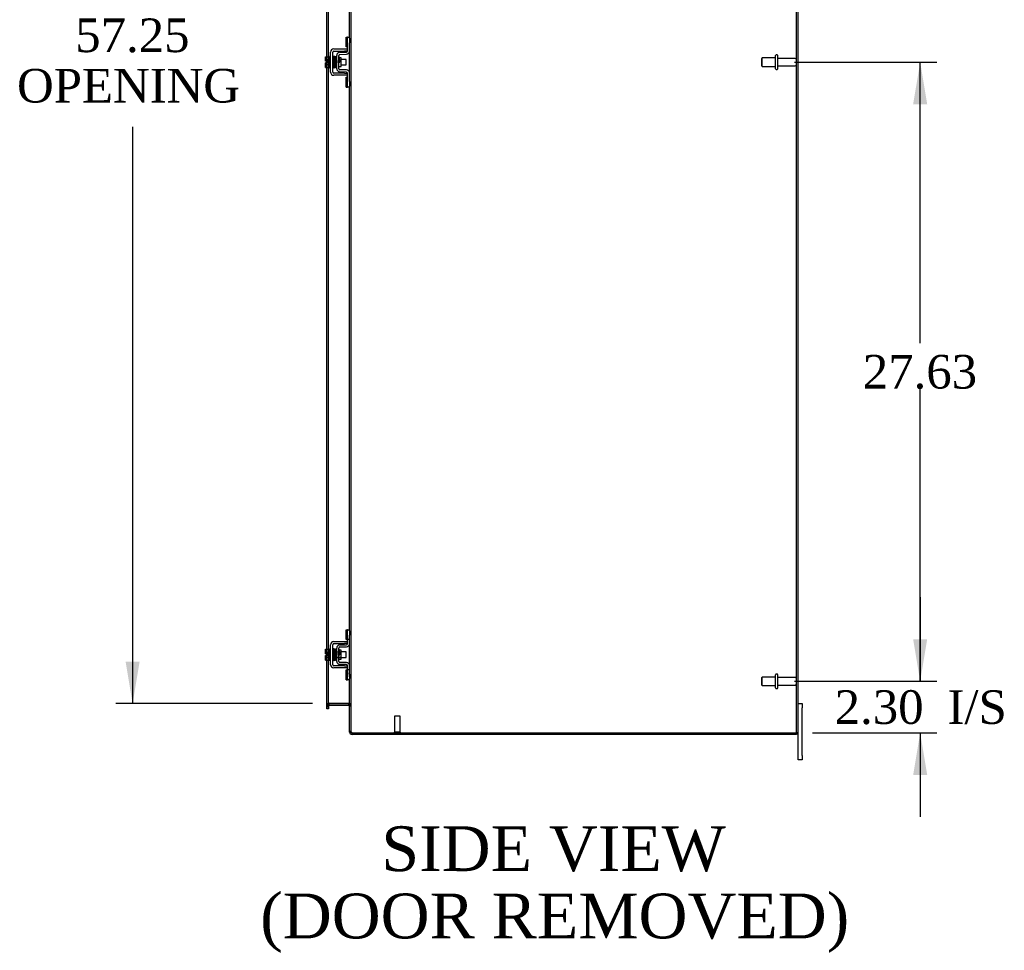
# Model space of a CAD drawing. Header units: inches. Extents: x 20 to 297, y 4 to 197.
# Tile 6 of 10: x 165 to 208, y 54 to 96. Entities that reach past the tile are written whole.
import ezdxf
from ezdxf.enums import TextEntityAlignment as Align

# ---------------------------------------------------------------- set-up
doc = ezdxf.new("R2010")
doc.units = ezdxf.units.IN
doc.header["$MEASUREMENT"] = 0
for name, color, linetype in [('COM42667', 7, 'CONTINUOUS'), ('COM42780', 7, 'CONTINUOUS'), ('COM48501', 7, 'CONTINUOUS'), ('COM48524', 7, 'CONTINUOUS'), ('DEFAULT', 7, 'CONTINUOUS'), ('FET07710', 7, 'CONTINUOUS'), ('SCC19011', 7, 'CONTINUOUS'), ('SPR20265', 7, 'CONTINUOUS'), ('STD21878', 7, 'CONTINUOUS'), ('STD26094', 7, 'CONTINUOUS'), ('WAF25035', 7, 'CONTINUOUS')]:
    doc.layers.add(name, color=color, linetype=linetype)
doc.styles.add('SEACAD_TIMES_NEW_ROMAN', font='times.ttf')

# ---------------------------------------------------------------- blocks, each defined once
blk = doc.blocks.new('GDIMGGROUP4')
at = {"layer": 'DEFAULT', "linetype": 'Continuous'}
for points in [[(205.002, 68.091), (204.377, 68.091), (204.69, 66.216)], [(205.002, 62.041), (204.69, 63.916), (204.377, 62.041)]]:
    blk.add_hatch(color=136, dxfattribs=at).paths.add_polyline_path(points)
at = {"layer": 'DEFAULT', "color": 136, "linetype": 'Continuous'}
for p, q in [((204.69, 69.966), (204.69, 66.216)), ((199.088, 66.216), (205.44, 66.216)), ((199.889, 63.916), (205.44, 63.916)), ((204.69, 63.916), (204.69, 60.166))]:
    blk.add_line(p, q, dxfattribs=at)
at = {"layer": 'DEFAULT', "color": 136, "linetype": 'Continuous', "style": 'SEACAD_TIMES_NEW_ROMAN'}
for s, p in [('I/S', (205.908, 65.816)), ('2.30', (200.877, 65.816))]:
    blk.add_text(s, height=1.5, dxfattribs=at).set_placement(p, align=Align.TOP_LEFT)
blk = doc.blocks.new('GDIMGGROUP18')
at = {"layer": 'DEFAULT', "linetype": 'Continuous'}
for points in [[(169.26, 120.594), (169.885, 120.594), (169.573, 122.469)], [(169.26, 67.094), (169.573, 65.219), (169.885, 67.094)]]:
    blk.add_hatch(color=136, dxfattribs=at).paths.add_polyline_path(points)
at = {"layer": 'DEFAULT', "color": 136, "linetype": 'Continuous'}
for p, q in [((177.592, 122.469), (168.823, 122.469)), ((169.573, 122.469), (169.573, 96.315)), ((169.573, 90.959), (169.573, 65.219)), ((177.592, 65.219), (168.823, 65.219))]:
    blk.add_line(p, q, dxfattribs=at)
at = {"layer": 'DEFAULT', "color": 136, "linetype": 'Continuous', "style": 'SEACAD_TIMES_NEW_ROMAN'}
for s, p in [('57.25', (167.013, 95.79)), ('OPENING ', (164.419, 93.54))]:
    blk.add_text(s, height=1.5, dxfattribs=at).set_placement(p, align=Align.TOP_LEFT)
blk = doc.blocks.new('GDIMGGROUP25')
at = {"layer": 'DEFAULT', "linetype": 'Continuous'}
for points in [[(205.002, 91.966), (204.69, 93.841), (204.377, 91.966)], [(205.002, 68.091), (204.377, 68.091), (204.69, 66.216)]]:
    blk.add_hatch(color=136, dxfattribs=at).paths.add_polyline_path(points)
at = {"layer": 'DEFAULT', "color": 136, "linetype": 'Continuous'}
for p, q in [((199.088, 93.841), (205.44, 93.841)), ((204.69, 81.303), (204.69, 93.841)), ((204.69, 66.216), (204.69, 79.278)), ((199.088, 66.216), (205.44, 66.216))]:
    blk.add_line(p, q, dxfattribs=at)
at = {"layer": 'DEFAULT', "color": 136, "linetype": 'Continuous', "style": 'SEACAD_TIMES_NEW_ROMAN'}
blk.add_text('27.63', height=1.5, dxfattribs=at).set_placement((202.131, 80.778), align=Align.TOP_LEFT)

msp = doc.modelspace()

# ---------------------------------------------------------------- linework, layer by layer
at = {"layer": 'COM42667', "color": 7}
for p, q in [((178.544, 94.432), (179.027, 94.432)), ((179.027, 94.432), (179.152, 94.432)), ((178.401, 93.398), (178.401, 94.289)), ((178.496, 93.398), (178.496, 94.289)), ((178.544, 94.337), (179.027, 94.337)), ((179.152, 94.337), (179.027, 94.337)), ((179.027, 93.35), (178.544, 93.35)), ((179.027, 93.255), (178.544, 93.255)), ((179.027, 93.35), (179.152, 93.35)), ((179.152, 93.255), (179.027, 93.255)), ((178.401, 66.958), (178.401, 67.849)), ((178.496, 66.958), (178.496, 67.849)), ((178.544, 67.992), (179.027, 67.992)), ((178.544, 67.897), (179.027, 67.897)), ((179.027, 67.992), (179.152, 67.992)), ((179.152, 67.897), (179.027, 67.897)), ((179.027, 66.91), (178.544, 66.91)), ((179.027, 66.815), (178.544, 66.815)), ((179.027, 66.91), (179.152, 66.91)), ((179.152, 66.815), (179.027, 66.815))]:
    msp.add_line(p, q, dxfattribs=at)
for centre, radius, start, end in [((178.544, 94.289), 0.143, 90, 180), ((178.544, 94.289), 0.048, 90, 180), ((178.544, 93.398), 0.143, 180, 270), ((178.544, 93.398), 0.048, 180, 270), ((178.544, 67.849), 0.143, 90, 180), ((178.544, 67.849), 0.048, 90, 180), ((178.544, 66.958), 0.143, 180, 270), ((178.544, 66.958), 0.048, 180, 270)]:
    msp.add_arc(centre, radius, start, end, dxfattribs=at)
at = {"layer": 'COM42780', "color": 7}
for p, q in [((179.088, 94.522), (179.088, 94.959)), ((179.088, 94.959), (179.138, 94.959)), ((179.152, 94.959), (179.138, 94.959)), ((179.152, 94.709), (179.152, 94.959)), ((179.152, 94.959), (179.247, 94.959)), ((179.247, 94.912), (179.247, 94.709)), ((179.138, 94.522), (179.088, 94.522)), ((179.138, 94.522), (179.152, 94.522)), ((179.152, 94.337), (179.152, 94.709)), ((179.247, 94.337), (179.247, 94.709)), ((178.675, 93.547), (178.675, 94.141)), ((178.77, 93.547), (178.77, 94.141)), ((178.865, 94.039), (178.795, 94.039)), ((178.816, 94.284), (179.105, 94.289)), ((178.817, 94.189), (179.106, 94.194)), ((178.865, 93.649), (178.865, 94.039)), ((178.77, 93.649), (178.865, 93.649)), ((179.105, 93.399), (178.816, 93.404)), ((179.106, 93.494), (178.817, 93.499)), ((179.088, 92.728), (179.088, 93.165)), ((179.088, 93.165), (179.138, 93.165)), ((179.152, 93.165), (179.138, 93.165)), ((179.152, 92.978), (179.152, 93.351)), ((179.247, 92.978), (179.247, 93.351)), ((179.088, 92.728), (179.138, 92.728)), ((179.138, 92.728), (179.152, 92.728)), ((179.152, 92.728), (179.152, 92.978)), ((179.247, 92.728), (179.152, 92.728)), ((179.247, 92.978), (179.247, 92.775)), ((179.088, 68.082), (179.088, 68.519)), ((179.088, 68.519), (179.138, 68.519)), ((179.152, 68.519), (179.138, 68.519)), ((179.152, 68.269), (179.152, 68.519)), ((179.152, 68.519), (179.247, 68.519)), ((179.155, 68.082), (179.155, 68.519)), ((179.138, 68.082), (179.088, 68.082)), ((179.138, 68.082), (179.152, 68.082)), ((179.152, 67.897), (179.152, 68.269)), ((179.247, 68.082), (179.152, 68.082)), ((179.247, 68.472), (179.247, 68.269)), ((179.247, 67.897), (179.247, 68.269)), ((178.675, 67.107), (178.675, 67.701)), ((178.77, 67.107), (178.77, 67.701)), ((178.816, 67.844), (179.105, 67.849)), ((178.817, 67.749), (179.106, 67.754)), ((178.675, 67.529), (178.865, 67.529)), ((178.865, 67.51), (178.675, 67.51)), ((178.675, 67.297), (178.865, 67.297)), ((178.675, 67.279), (178.865, 67.279)), ((178.795, 67.599), (178.77, 67.599)), ((178.77, 67.209), (178.865, 67.209)), ((178.865, 67.599), (178.795, 67.599)), ((178.865, 67.209), (178.865, 67.599)), ((179.105, 66.959), (178.816, 66.964)), ((179.106, 67.054), (178.817, 67.059)), ((179.152, 66.538), (179.152, 66.911)), ((179.247, 66.538), (179.247, 66.911)), ((179.088, 66.288), (179.088, 66.725)), ((179.088, 66.725), (179.138, 66.725)), ((179.152, 66.725), (179.138, 66.725)), ((179.247, 66.725), (179.152, 66.725)), ((179.153, 66.594), (179.152, 66.594)), ((179.153, 66.563), (179.152, 66.563)), ((179.152, 66.288), (179.152, 66.538)), ((179.153, 66.484), (179.152, 66.484)), ((179.153, 66.479), (179.152, 66.479)), ((179.153, 66.454), (179.152, 66.454)), ((179.153, 66.42), (179.152, 66.42)), ((179.153, 66.594), (179.153, 66.479)), ((179.153, 66.479), (179.153, 66.454)), ((179.153, 66.454), (179.153, 66.42)), ((179.155, 66.288), (179.155, 66.725)), ((179.247, 66.538), (179.247, 66.335)), ((179.088, 66.288), (179.138, 66.288)), ((179.138, 66.288), (179.152, 66.288)), ((179.247, 66.288), (179.152, 66.288))]:
    msp.add_line(p, q, dxfattribs=at)
for centre, radius, start, end in [((178.818, 94.141), 0.143, 91, 180), ((178.818, 94.141), 0.048, 91, 180), ((179.104, 94.337), 0.048, 271, 0), ((179.104, 94.337), 0.143, 271, 0), ((178.818, 93.547), 0.143, 180, 269), ((178.818, 93.547), 0.048, 180, 269), ((179.104, 93.351), 0.048, 0, 89), ((179.104, 93.351), 0.143, 0, 89), ((178.818, 67.701), 0.143, 91, 180), ((178.818, 67.701), 0.048, 91, 180), ((179.104, 67.897), 0.048, 271, 0), ((179.104, 67.897), 0.143, 271, 0), ((178.818, 67.107), 0.143, 180, 269), ((178.818, 67.107), 0.048, 180, 269), ((179.104, 66.911), 0.048, 0, 89), ((179.104, 66.911), 0.143, 0, 89)]:
    msp.add_arc(centre, radius, start, end, dxfattribs=at)
at = {"layer": 'COM48501', "color": 7}
for p, q in [((179.319, 63.971), (179.319, 123.717)), ((199.175, 63.916), (199.175, 123.772)), ((199.247, 63.916), (199.247, 123.772)), ((179.247, 94.912), (179.247, 119.215)), ((178.234, 94.085), (178.234, 103.587)), ((178.306, 94.085), (178.306, 103.571)), ((178.234, 93.878), (178.234, 94.085)), ((178.306, 93.603), (178.306, 94.085)), ((179.247, 93.351), (179.247, 94.337)), ((178.234, 93.81), (178.234, 93.878)), ((178.234, 93.603), (178.234, 93.81)), ((178.234, 67.645), (178.234, 93.603)), ((178.306, 67.645), (178.306, 93.603)), ((179.247, 68.472), (179.247, 92.775)), ((178.234, 67.438), (178.234, 67.645)), ((178.306, 67.163), (178.306, 67.645)), ((179.247, 66.911), (179.247, 67.897)), ((178.234, 67.37), (178.234, 67.438)), ((178.234, 67.163), (178.234, 67.37)), ((178.234, 65.128), (178.234, 67.163)), ((178.306, 65.128), (178.306, 67.163)), ((179.247, 63.971), (179.247, 66.335)), ((178.234, 65.13), (178.306, 65.13)), ((178.234, 65.078), (178.234, 65.128)), ((178.234, 65.078), (178.306, 65.078)), ((178.306, 65.128), (178.306, 65.078)), ((178.342, 65.238), (179.211, 65.238)), ((179.319, 65.13), (179.247, 65.13)), ((179.319, 63.971), (179.247, 63.971)), ((179.355, 63.916), (199.139, 63.916)), ((199.247, 63.916), (199.139, 63.916))]:
    msp.add_line(p, q, dxfattribs=at)
for centre, start, end in [((178.342, 65.13), 89.995, 180.005), ((179.211, 65.13), 359.9896, 90.0104)]:
    msp.add_arc(centre, 0.108, start, end, dxfattribs=at)
for points, knots in [([(178.342, 65.238), (178.341, 65.238), (178.339, 65.237), (178.337, 65.237), (178.336, 65.236), (178.332, 65.234), (178.33, 65.232), (178.326, 65.226), (178.323, 65.222), (178.317, 65.208), (178.314, 65.199), (178.31, 65.179), (178.308, 65.169), (178.306, 65.15), (178.306, 65.14), (178.306, 65.13)], [0, 0, 0, 0, 0.03125, 0.03125, 0.0625, 0.0625, 0.125, 0.125, 0.25, 0.25, 0.5, 0.5, 0.75, 0.75, 1, 1, 1, 1]), ([(179.247, 65.13), (179.247, 65.14), (179.247, 65.15), (179.245, 65.169), (179.243, 65.179), (179.239, 65.199), (179.236, 65.208), (179.23, 65.222), (179.228, 65.226), (179.223, 65.232), (179.221, 65.234), (179.217, 65.236), (179.216, 65.237), (179.214, 65.237), (179.212, 65.238), (179.211, 65.238)], [0, 0, 0, 0, 0.25, 0.25, 0.5, 0.5, 0.75, 0.75, 0.875, 0.875, 0.9375, 0.9375, 0.96875, 0.96875, 1, 1, 1, 1]), ([(179.355, 63.916), (179.348, 63.918), (179.341, 63.92), (179.327, 63.925), (179.32, 63.927), (179.307, 63.932), (179.301, 63.934), (179.289, 63.939), (179.284, 63.941), (179.274, 63.945), (179.269, 63.948), (179.261, 63.952), (179.258, 63.955), (179.25, 63.961), (179.247, 63.966), (179.247, 63.971)], [0, 0, 0, 0, 0.125, 0.125, 0.25, 0.25, 0.375, 0.375, 0.5, 0.5, 0.625, 0.625, 0.75, 0.75, 1, 1, 1, 1]), ([(179.355, 63.916), (179.35, 63.92), (179.346, 63.925), (179.337, 63.934), (179.333, 63.939), (179.326, 63.948), (179.324, 63.952), (179.32, 63.961), (179.319, 63.966), (179.319, 63.971)], [0, 0, 0, 0, 0.25, 0.25, 0.5, 0.5, 0.75, 0.75, 1, 1, 1, 1])]:
    msp.add_open_spline(points, degree=3, knots=knots, dxfattribs=at)
at = {"layer": 'COM48524', "color": 7}
for p, q in [((178.234, 65.111), (178.306, 65.111)), ((178.234, 65.074), (178.234, 65.078)), ((178.234, 64.989), (178.234, 65.074)), ((178.306, 64.989), (178.234, 64.989)), ((178.306, 65.074), (178.306, 65.078)), ((178.306, 65.074), (178.306, 64.989)), ((178.342, 65.147), (178.342, 65.219)), ((178.342, 65.219), (179.211, 65.219)), ((178.342, 65.147), (179.211, 65.147)), ((179.211, 65.147), (179.211, 65.219)), ((179.319, 65.111), (179.247, 65.111)), ((179.247, 63.952), (179.247, 63.971)), ((179.263, 63.952), (179.247, 63.952)), ((179.319, 63.952), (179.263, 63.952)), ((179.319, 63.952), (179.319, 63.971)), ((179.355, 63.844), (179.355, 63.916)), ((199.175, 63.844), (179.355, 63.844)), ((199.175, 63.916), (199.175, 63.844))]:
    msp.add_line(p, q, dxfattribs=at)
for centre, radius, start, end in [((178.342, 65.111), 0.108, 101.0287, 180), ((178.342, 65.111), 0.036, 90, 180), ((178.342, 65.111), 0.108, 90, 101.0287), ((179.211, 65.111), 0.108, 79.5052, 90), ((179.211, 65.111), 0.036, 0, 90), ((179.211, 65.111), 0.108, 0, 79.5052), ((179.355, 63.952), 0.108, 180, 270), ((179.355, 63.952), 0.036, 180, 237.1291), ((179.355, 63.952), 0.036, 237.1291, 270)]:
    msp.add_arc(centre, radius, start, end, dxfattribs=at)
at = {"layer": 'FET07710', "color": 7}
for p, q in [((199.247, 65.219), (199.434, 65.219)), ((199.434, 65.219), (199.434, 65.031)), ((199.434, 62.906), (199.434, 65.031)), ((199.247, 62.906), (199.247, 63.916)), ((199.247, 62.719), (199.247, 62.906)), ((199.434, 62.906), (199.434, 62.719)), ((199.434, 62.719), (199.247, 62.719))]:
    msp.add_line(p, q, dxfattribs=at)
at = {"layer": 'SCC19011', "color": 7}
for p, q in [((178.175, 94.085), (178.356, 94.085)), ((178.175, 93.953), (178.175, 94.085)), ((178.52, 93.966), (178.496, 93.966)), ((178.57, 93.966), (178.555, 93.966)), ((178.619, 93.966), (178.605, 93.966)), ((178.669, 93.966), (178.654, 93.966)), ((179.088, 93.966), (178.865, 93.966)), ((179.088, 93.722), (179.088, 93.966)), ((178.175, 93.953), (178.356, 93.953)), ((178.175, 93.878), (178.175, 93.953)), ((178.27, 93.878), (178.175, 93.878)), ((178.175, 93.735), (178.175, 93.81)), ((178.27, 93.81), (178.175, 93.81)), ((178.175, 93.735), (178.356, 93.735)), ((178.175, 93.603), (178.175, 93.735)), ((178.175, 93.603), (178.356, 93.603)), ((178.27, 93.81), (178.27, 93.878)), ((178.496, 93.722), (178.528, 93.722)), ((178.563, 93.722), (178.579, 93.722)), ((178.614, 93.722), (178.629, 93.722)), ((178.664, 93.722), (178.675, 93.722)), ((178.865, 93.722), (179.088, 93.722)), ((178.175, 67.645), (178.356, 67.645)), ((178.175, 67.513), (178.175, 67.645)), ((178.175, 67.513), (178.356, 67.513)), ((178.175, 67.438), (178.175, 67.513)), ((178.27, 67.438), (178.175, 67.438)), ((178.175, 67.295), (178.175, 67.37)), ((178.27, 67.37), (178.175, 67.37)), ((178.175, 67.295), (178.356, 67.295)), ((178.175, 67.163), (178.175, 67.295)), ((178.27, 67.37), (178.27, 67.438)), ((178.52, 67.526), (178.496, 67.526)), ((178.496, 67.282), (178.528, 67.282)), ((178.57, 67.526), (178.555, 67.526)), ((178.563, 67.282), (178.579, 67.282)), ((178.619, 67.526), (178.605, 67.526)), ((178.614, 67.282), (178.629, 67.282)), ((178.669, 67.526), (178.654, 67.526)), ((178.664, 67.282), (178.675, 67.282)), ((179.088, 67.526), (178.865, 67.526)), ((178.865, 67.282), (179.088, 67.282)), ((179.088, 67.282), (179.088, 67.526)), ((178.175, 67.163), (178.356, 67.163))]:
    msp.add_line(p, q, dxfattribs=at)
at = {"layer": 'SPR20265', "color": 7}
for p, q in [((178.774, 93.844), (178.809, 93.844)), ((178.774, 67.404), (178.809, 67.404))]:
    msp.add_line(p, q, dxfattribs=at)
for centre, radius, start, end in [((183.446, 93.666), 4.954, 175.1676, 176.5222), ((178.629, 94.068), 0.0181, 0.2962, 180.6354), ((183.419, 93.667), 4.891, 179.5941, 179.9583), ((183.446, 67.226), 4.954, 175.1676, 176.5222), ((178.629, 67.628), 0.0181, 0.2962, 180.6354), ((183.419, 67.227), 4.891, 179.5941, 179.9583)]:
    msp.add_arc(centre, radius, start, end, dxfattribs=at)
for centre, major_axis, start_param, end_param in [((178.51, 93.671), (0.0175, 0), 6.283183, 8.757832), ((178.51, 93.671), (0.0175, 0), 3.808539, 6.283183), ((178.51, 67.231), (-0.0175, 0), 0.666946, 5.616239)]:
    msp.add_ellipse(centre, major_axis=major_axis, ratio=0.707107, start_param=start_param, end_param=end_param, dxfattribs=at)
for points, knots in [([(178.546, 94.086), (178.546, 94.086), (178.546, 94.087), (178.545, 94.09), (178.544, 94.092), (178.543, 94.095), (178.541, 94.097), (178.538, 94.099), (178.535, 94.101), (178.53, 94.102), (178.524, 94.101), (178.517, 94.097), (178.511, 94.089), (178.51, 94.083), (178.51, 94.08)], [0.0247586, 0.0247586, 0.0247586, 0.0247586, 0.0394799, 0.0780267, 0.1170502, 0.1577954, 0.2011902, 0.2478129, 0.2979655, 0.3517973, 0.4729948, 0.6248981, 0.8034762, 1, 1, 1, 1]), ([(178.512, 94.08), (178.512, 94.081), (178.514, 94.078), (178.516, 94.047), (178.519, 93.993), (178.521, 93.938), (178.522, 93.891), (178.524, 93.841), (178.526, 93.79), (178.528, 93.74), (178.529, 93.695), (178.531, 93.656), (178.533, 93.626), (178.535, 93.608), (178.536, 93.606), (178.537, 93.605)], [0.041658, 0.041658, 0.041658, 0.041658, 0.1062331, 0.2177365, 0.3345116, 0.3951575, 0.4571173, 0.5204025, 0.5850154, 0.650919, 0.7181243, 0.7866617, 0.856475, 0.927577, 0.9945625, 0.9945625, 0.9945625, 0.9945625]), ([(178.571, 93.609), (178.57, 93.611), (178.569, 93.616), (178.566, 93.659), (178.563, 93.719), (178.561, 93.777), (178.56, 93.826), (178.558, 93.876), (178.556, 93.926), (178.554, 93.974), (178.553, 94.016), (178.551, 94.051), (178.549, 94.076), (178.547, 94.087), (178.546, 94.087), (178.546, 94.087)], [0.0084013, 0.0084013, 0.0084013, 0.0084013, 0.1047673, 0.2149815, 0.3308118, 0.3911182, 0.4528716, 0.5160814, 0.5807303, 0.6468516, 0.7144807, 0.783578, 0.8541849, 0.926338, 0.9626406, 0.9626406, 0.9626406, 0.9626406]), ([(178.561, 94.078), (178.56, 94.074), (178.558, 94.052), (178.555, 94.01), (178.554, 93.984), (178.554, 93.982)], [0.1075026, 0.1075026, 0.1075026, 0.1075026, 0.219859, 0.336958, 0.3455788, 0.3455788, 0.3455788, 0.3455788]), ([(178.599, 94.069), (178.598, 94.074), (178.597, 94.081), (178.59, 94.09), (178.584, 94.093), (178.58, 94.094), (178.576, 94.093), (178.573, 94.092), (178.569, 94.09), (178.566, 94.088), (178.564, 94.084), (178.562, 94.08), (178.562, 94.077), (178.562, 94.076)], [0, 0, 0, 0, 0.337377, 0.476585, 0.593946, 0.643993, 0.690857, 0.738213, 0.787078, 0.837877, 0.890521, 0.944659, 1, 1, 1, 1]), ([(178.563, 94.071), (178.564, 94.063), (178.566, 94.048), (178.569, 93.993), (178.571, 93.922), (178.574, 93.842), (178.577, 93.763), (178.58, 93.693), (178.582, 93.639), (178.584, 93.625), (178.585, 93.617)], [0, 0, 0, 0, 0.125356, 0.250547, 0.375714, 0.500726, 0.625702, 0.75054, 0.875328, 1, 1, 1, 1]), ([(178.62, 93.619), (178.619, 93.627), (178.617, 93.641), (178.615, 93.694), (178.612, 93.763), (178.609, 93.842), (178.606, 93.922), (178.604, 93.993), (178.601, 94.049), (178.599, 94.065), (178.598, 94.073)], [0, 0, 0, 0, 0.123677, 0.247763, 0.372182, 0.497025, 0.622181, 0.747773, 0.873664, 1, 1, 1, 1]), ([(178.611, 94.071), (178.61, 94.068), (178.609, 94.061), (178.606, 94.023), (178.605, 93.991), (178.604, 93.979)], [0, 0, 0, 0, 0.1069729, 0.2190176, 0.2772299, 0.2772299, 0.2772299, 0.2772299]), ([(178.612, 94.067), (178.613, 94.065), (178.614, 94.059), (178.617, 94.016), (178.62, 93.947), (178.623, 93.873), (178.625, 93.811), (178.627, 93.764), (178.629, 93.72), (178.631, 93.681), (178.632, 93.65), (178.634, 93.628), (178.636, 93.619), (178.637, 93.619), (178.637, 93.619)], [0.0031575, 0.0031575, 0.0031575, 0.0031575, 0.106276, 0.2177664, 0.3343795, 0.4562757, 0.5195077, 0.5840716, 0.6500082, 0.7172741, 0.7858907, 0.8559002, 0.9272657, 0.9562295, 0.9562295, 0.9562295, 0.9562295]), ([(178.671, 93.627), (178.671, 93.627), (178.669, 93.629), (178.667, 93.655), (178.664, 93.703), (178.662, 93.754), (178.661, 93.797), (178.659, 93.843), (178.657, 93.891), (178.656, 93.938), (178.654, 93.982), (178.652, 94.019), (178.65, 94.048), (178.648, 94.067), (178.647, 94.07), (178.646, 94.071)], [0.0493682, 0.0493682, 0.0493682, 0.0493682, 0.1041505, 0.2141198, 0.3297994, 0.3901531, 0.4519694, 0.5152557, 0.5800319, 0.6463064, 0.7140466, 0.7832821, 0.8540388, 0.9262663, 0.9997798, 0.9997798, 0.9997798, 0.9997798]), ([(178.671, 94.077), (178.671, 94.077), (178.667, 94.075), (178.661, 94.066), (178.66, 94.055), (178.657, 94.029), (178.655, 93.999), (178.654, 93.981), (178.654, 93.973)], [0.5101981, 0.5101981, 0.5101981, 0.5101981, 0.5126381, 0.5301382, 0.5631975, 0.6133029, 0.6453829, 0.6655854, 0.6655854, 0.6655854, 0.6655854]), ([(178.665, 94.051), (178.664, 94.05), (178.665, 94.044), (178.667, 94.02), (178.669, 93.982), (178.67, 93.939), (178.673, 93.885), (178.674, 93.843), (178.675, 93.819), (178.675, 93.817)], [0.5252176, 0.5252176, 0.5252176, 0.5252176, 0.5500519, 0.604828, 0.6390024, 0.6775462, 0.720453, 0.7677407, 0.7732337, 0.7732337, 0.7732337, 0.7732337]), ([(178.797, 94.046), (178.796, 94.047), (178.796, 94.05), (178.795, 94.054), (178.792, 94.057), (178.789, 94.06), (178.786, 94.062), (178.781, 94.063), (178.776, 94.063), (178.772, 94.061), (178.77, 94.06)], [0, 0, 0, 0, 0.0589773, 0.1211115, 0.1849679, 0.2490189, 0.31194, 0.3728411, 0.4898099, 0.5959107, 0.5959107, 0.5959107, 0.5959107]), ([(178.809, 93.844), (178.808, 93.859), (178.807, 93.885), (178.806, 93.925), (178.804, 93.962), (178.802, 93.994), (178.801, 94.019), (178.799, 94.038), (178.797, 94.047), (178.797, 94.048), (178.796, 94.048)], [0, 0, 0, 0, 0.1236932, 0.2477957, 0.3722334, 0.4970307, 0.6222178, 0.7477992, 0.8737106, 0.9604174, 0.9604174, 0.9604174, 0.9604174]), ([(178.536, 93.607), (178.536, 93.605), (178.536, 93.603), (178.538, 93.599), (178.54, 93.595), (178.544, 93.592), (178.55, 93.589), (178.557, 93.589), (178.564, 93.592), (178.569, 93.596), (178.572, 93.602), (178.572, 93.606), (178.572, 93.608)], [0, 0, 0, 0, 0.065589, 0.134096, 0.204, 0.273642, 0.405923, 0.527776, 0.652215, 0.775569, 0.89228, 1, 1, 1, 1]), ([(178.572, 93.605), (178.573, 93.609), (178.574, 93.617), (178.577, 93.659), (178.579, 93.693), (178.579, 93.706)], [0, 0, 0, 0, 0.1087369, 0.2223139, 0.2823724, 0.2823724, 0.2823724, 0.2823724]), ([(178.585, 93.621), (178.585, 93.616), (178.586, 93.609), (178.593, 93.601), (178.599, 93.598), (178.603, 93.598), (178.607, 93.598), (178.61, 93.599), (178.614, 93.601), (178.617, 93.604), (178.619, 93.607), (178.621, 93.611), (178.621, 93.614), (178.621, 93.615)], [0, 0, 0, 0, 0.324319, 0.462115, 0.581304, 0.633213, 0.682431, 0.732423, 0.783847, 0.836789, 0.89085, 0.94542, 1, 1, 1, 1]), ([(178.623, 93.615), (178.624, 93.619), (178.626, 93.642), (178.628, 93.684), (178.629, 93.71), (178.629, 93.712)], [0.1097302, 0.1097302, 0.1097302, 0.1097302, 0.2224256, 0.3403895, 0.3502806, 0.3502806, 0.3502806, 0.3502806]), ([(178.637, 93.62), (178.637, 93.619), (178.638, 93.617), (178.639, 93.615), (178.64, 93.612), (178.642, 93.61), (178.645, 93.608), (178.648, 93.606), (178.653, 93.605), (178.659, 93.606), (178.666, 93.61), (178.672, 93.618), (178.673, 93.624), (178.673, 93.628)], [0.0423433, 0.0423433, 0.0423433, 0.0423433, 0.0780693, 0.1166064, 0.1566075, 0.1991192, 0.2448555, 0.2942488, 0.3475582, 0.468612, 0.6213089, 0.801496, 1, 1, 1, 1]), ([(178.77, 93.94), (178.77, 93.935), (178.771, 93.917), (178.772, 93.884), (178.773, 93.859), (178.774, 93.844)], [0.6947227, 0.6947227, 0.6947227, 0.6947227, 0.7496304, 0.874808, 1, 1, 1, 1]), ([(178.77, 93.632), (178.772, 93.635), (178.773, 93.64), (178.774, 93.647), (178.774, 93.65)], [0.53014438, 0.53014438, 0.53014438, 0.53014438, 0.5577634, 0.5731101, 0.5731101, 0.5731101, 0.5731101]), ([(178.546, 67.646), (178.546, 67.646), (178.546, 67.647), (178.545, 67.65), (178.544, 67.652), (178.543, 67.655), (178.541, 67.657), (178.538, 67.659), (178.535, 67.661), (178.53, 67.662), (178.524, 67.661), (178.517, 67.657), (178.511, 67.649), (178.51, 67.643), (178.51, 67.64)], [0.0247586, 0.0247586, 0.0247586, 0.0247586, 0.0394799, 0.0780267, 0.1170502, 0.1577954, 0.2011902, 0.2478129, 0.2979655, 0.3517973, 0.4729948, 0.6248981, 0.8034762, 1, 1, 1, 1]), ([(178.512, 67.64), (178.512, 67.641), (178.514, 67.638), (178.516, 67.607), (178.519, 67.553), (178.521, 67.498), (178.522, 67.451), (178.524, 67.401), (178.526, 67.35), (178.528, 67.3), (178.529, 67.255), (178.531, 67.216), (178.533, 67.186), (178.535, 67.168), (178.536, 67.166), (178.537, 67.165)], [0.041658, 0.041658, 0.041658, 0.041658, 0.1062331, 0.2177365, 0.3345116, 0.3951575, 0.4571173, 0.5204025, 0.5850154, 0.650919, 0.7181243, 0.7866617, 0.856475, 0.927577, 0.9945625, 0.9945625, 0.9945625, 0.9945625]), ([(178.571, 67.169), (178.57, 67.171), (178.569, 67.176), (178.566, 67.219), (178.563, 67.279), (178.561, 67.337), (178.56, 67.386), (178.558, 67.436), (178.556, 67.486), (178.554, 67.534), (178.553, 67.576), (178.551, 67.611), (178.549, 67.636), (178.547, 67.647), (178.546, 67.647), (178.546, 67.647)], [0.0084013, 0.0084013, 0.0084013, 0.0084013, 0.1047673, 0.2149815, 0.3308118, 0.3911182, 0.4528716, 0.5160814, 0.5807303, 0.6468516, 0.7144807, 0.783578, 0.8541849, 0.926338, 0.9626406, 0.9626406, 0.9626406, 0.9626406]), ([(178.561, 67.638), (178.56, 67.634), (178.558, 67.612), (178.555, 67.57), (178.554, 67.544), (178.554, 67.542)], [0.1075026, 0.1075026, 0.1075026, 0.1075026, 0.219859, 0.336958, 0.3455788, 0.3455788, 0.3455788, 0.3455788]), ([(178.599, 67.629), (178.598, 67.634), (178.597, 67.641), (178.59, 67.65), (178.584, 67.653), (178.58, 67.654), (178.576, 67.653), (178.573, 67.652), (178.569, 67.65), (178.566, 67.648), (178.564, 67.644), (178.562, 67.64), (178.562, 67.637), (178.562, 67.636)], [0, 0, 0, 0, 0.337377, 0.476585, 0.593946, 0.643993, 0.690857, 0.738213, 0.787078, 0.837877, 0.890521, 0.944659, 1, 1, 1, 1]), ([(178.563, 67.631), (178.564, 67.623), (178.566, 67.608), (178.569, 67.553), (178.571, 67.482), (178.574, 67.402), (178.577, 67.323), (178.58, 67.253), (178.582, 67.199), (178.584, 67.185), (178.585, 67.177)], [0, 0, 0, 0, 0.125356, 0.250547, 0.375714, 0.500726, 0.625702, 0.75054, 0.875328, 1, 1, 1, 1]), ([(178.62, 67.179), (178.619, 67.187), (178.617, 67.201), (178.615, 67.254), (178.612, 67.323), (178.609, 67.402), (178.606, 67.482), (178.604, 67.553), (178.601, 67.609), (178.599, 67.625), (178.598, 67.633)], [0, 0, 0, 0, 0.123677, 0.247763, 0.372182, 0.497025, 0.622181, 0.747773, 0.873664, 1, 1, 1, 1]), ([(178.611, 67.631), (178.61, 67.628), (178.609, 67.621), (178.606, 67.583), (178.605, 67.551), (178.604, 67.539)], [0, 0, 0, 0, 0.1069729, 0.2190176, 0.2772299, 0.2772299, 0.2772299, 0.2772299]), ([(178.612, 67.627), (178.613, 67.625), (178.614, 67.619), (178.617, 67.576), (178.62, 67.507), (178.623, 67.433), (178.625, 67.371), (178.627, 67.324), (178.629, 67.28), (178.631, 67.241), (178.632, 67.21), (178.634, 67.188), (178.636, 67.179), (178.637, 67.179), (178.637, 67.179)], [0.0031575, 0.0031575, 0.0031575, 0.0031575, 0.106276, 0.2177664, 0.3343795, 0.4562757, 0.5195077, 0.5840716, 0.6500082, 0.7172741, 0.7858907, 0.8559002, 0.9272657, 0.9562295, 0.9562295, 0.9562295, 0.9562295]), ([(178.671, 67.187), (178.671, 67.187), (178.669, 67.189), (178.667, 67.215), (178.664, 67.263), (178.662, 67.314), (178.661, 67.357), (178.659, 67.403), (178.657, 67.451), (178.656, 67.498), (178.654, 67.542), (178.652, 67.579), (178.65, 67.608), (178.648, 67.627), (178.647, 67.63), (178.646, 67.631)], [0.0493682, 0.0493682, 0.0493682, 0.0493682, 0.1041505, 0.2141198, 0.3297994, 0.3901531, 0.4519694, 0.5152557, 0.5800319, 0.6463064, 0.7140466, 0.7832821, 0.8540388, 0.9262663, 0.9997798, 0.9997798, 0.9997798, 0.9997798]), ([(178.671, 67.637), (178.671, 67.637), (178.667, 67.635), (178.661, 67.626), (178.66, 67.615), (178.657, 67.589), (178.655, 67.559), (178.654, 67.541), (178.654, 67.533)], [0.5101981, 0.5101981, 0.5101981, 0.5101981, 0.5126381, 0.5301382, 0.5631975, 0.6133029, 0.6453829, 0.6655854, 0.6655854, 0.6655854, 0.6655854]), ([(178.797, 67.606), (178.796, 67.607), (178.796, 67.61), (178.795, 67.614), (178.792, 67.617), (178.789, 67.62), (178.786, 67.622), (178.781, 67.623), (178.776, 67.623), (178.772, 67.621), (178.77, 67.62)], [0, 0, 0, 0, 0.0589773, 0.1211115, 0.1849679, 0.2490189, 0.31194, 0.3728411, 0.4898099, 0.5959107, 0.5959107, 0.5959107, 0.5959107]), ([(178.572, 67.165), (178.573, 67.169), (178.574, 67.177), (178.577, 67.219), (178.579, 67.253), (178.579, 67.266)], [0, 0, 0, 0, 0.1087369, 0.2223139, 0.2823724, 0.2823724, 0.2823724, 0.2823724]), ([(178.585, 67.181), (178.585, 67.176), (178.586, 67.169), (178.593, 67.161), (178.599, 67.158), (178.603, 67.158), (178.607, 67.158), (178.61, 67.159), (178.614, 67.161), (178.617, 67.164), (178.619, 67.167), (178.621, 67.171), (178.621, 67.174), (178.621, 67.175)], [0, 0, 0, 0, 0.324319, 0.462115, 0.581304, 0.633213, 0.682431, 0.732423, 0.783847, 0.836789, 0.89085, 0.94542, 1, 1, 1, 1]), ([(178.623, 67.175), (178.624, 67.179), (178.626, 67.202), (178.628, 67.244), (178.629, 67.27), (178.629, 67.272)], [0.1097302, 0.1097302, 0.1097302, 0.1097302, 0.2224256, 0.3403895, 0.3502806, 0.3502806, 0.3502806, 0.3502806]), ([(178.637, 67.18), (178.637, 67.179), (178.638, 67.177), (178.639, 67.175), (178.64, 67.172), (178.642, 67.17), (178.645, 67.168), (178.648, 67.166), (178.653, 67.165), (178.659, 67.166), (178.666, 67.17), (178.672, 67.178), (178.673, 67.184), (178.673, 67.188)], [0.0423433, 0.0423433, 0.0423433, 0.0423433, 0.0780693, 0.1166064, 0.1566075, 0.1991192, 0.2448555, 0.2942488, 0.3475582, 0.468612, 0.6213089, 0.801496, 1, 1, 1, 1]), ([(178.665, 67.611), (178.664, 67.61), (178.665, 67.604), (178.667, 67.58), (178.669, 67.542), (178.67, 67.499), (178.673, 67.445), (178.674, 67.403), (178.675, 67.379), (178.675, 67.377)], [0.5252176, 0.5252176, 0.5252176, 0.5252176, 0.5500519, 0.604828, 0.6390024, 0.6775462, 0.720453, 0.7677407, 0.7732337, 0.7732337, 0.7732337, 0.7732337]), ([(178.77, 67.5), (178.77, 67.495), (178.771, 67.477), (178.772, 67.444), (178.773, 67.419), (178.774, 67.404)], [0.6947227, 0.6947227, 0.6947227, 0.6947227, 0.7496304, 0.874808, 1, 1, 1, 1]), ([(178.77, 67.192), (178.772, 67.195), (178.773, 67.2), (178.774, 67.207), (178.774, 67.21)], [0.53014438, 0.53014438, 0.53014438, 0.53014438, 0.5577634, 0.5731101, 0.5731101, 0.5731101, 0.5731101]), ([(178.809, 67.404), (178.808, 67.419), (178.807, 67.445), (178.806, 67.485), (178.804, 67.522), (178.802, 67.554), (178.801, 67.579), (178.799, 67.598), (178.797, 67.607), (178.797, 67.608), (178.796, 67.608)], [0, 0, 0, 0, 0.1236932, 0.2477957, 0.3722334, 0.4970307, 0.6222178, 0.7477992, 0.8737106, 0.9604174, 0.9604174, 0.9604174, 0.9604174]), ([(178.536, 67.167), (178.536, 67.165), (178.536, 67.163), (178.538, 67.159), (178.54, 67.155), (178.544, 67.152), (178.55, 67.149), (178.557, 67.149), (178.564, 67.152), (178.569, 67.156), (178.572, 67.162), (178.572, 67.166), (178.572, 67.168)], [0, 0, 0, 0, 0.065589, 0.134096, 0.204, 0.273642, 0.405923, 0.527776, 0.652215, 0.775569, 0.89228, 1, 1, 1, 1])]:
    msp.add_open_spline(points, degree=3, knots=knots, dxfattribs=at)
for points in [[(178.673, 93.624), (178.674, 93.63), (178.674, 93.635), (178.675, 93.643)], [(178.673, 67.184), (178.674, 67.19), (178.674, 67.195), (178.675, 67.203)]]:
    msp.add_open_spline(points, degree=3, dxfattribs=at)
at = {"layer": 'STD21878', "color": 7}
for p, q in [((181.504, 64.666), (181.254, 64.666)), ((181.254, 64.666), (181.254, 63.947)), ((181.504, 63.947), (181.504, 64.666)), ((181.519, 63.947), (181.238, 63.947)), ((181.238, 63.947), (181.238, 63.916)), ((181.519, 63.916), (181.519, 63.947))]:
    msp.add_line(p, q, dxfattribs=at)
at = {"layer": 'STD26094', "color": 7}
for p, q in [((197.65, 94.028), (197.613, 93.991)), ((197.613, 93.991), (197.613, 93.691)), ((197.65, 93.653), (197.65, 94.028)), ((198.238, 94.028), (197.65, 94.028)), ((198.238, 93.546), (198.238, 94.136)), ((198.308, 94.166), (198.268, 94.166)), ((198.338, 93.546), (198.338, 94.136)), ((199.115, 94.006), (198.338, 94.006)), ((197.613, 93.691), (197.65, 93.653)), ((197.65, 93.653), (198.238, 93.653)), ((198.268, 93.516), (198.308, 93.516)), ((198.338, 93.676), (199.115, 93.676)), ((197.65, 66.403), (197.613, 66.366)), ((197.613, 66.366), (197.613, 66.066)), ((197.65, 66.028), (197.65, 66.403)), ((198.238, 66.403), (197.65, 66.403)), ((198.238, 65.921), (198.238, 66.511)), ((198.308, 66.541), (198.268, 66.541)), ((198.338, 65.921), (198.338, 66.511)), ((199.115, 66.381), (198.338, 66.381)), ((197.613, 66.066), (197.65, 66.028)), ((197.65, 66.028), (198.238, 66.028)), ((198.268, 65.891), (198.308, 65.891)), ((198.338, 66.051), (199.115, 66.051))]:
    msp.add_line(p, q, dxfattribs=at)
for centre, radius, start, end in [((198.268, 94.136), 0.03, 90, 180), ((198.308, 94.136), 0.03, 0, 90), ((199.115, 93.946), 0.06, 0, 90), ((198.268, 93.546), 0.03, 180, 270), ((198.308, 93.546), 0.03, 270, 0), ((199.115, 93.736), 0.06, 270, 0), ((198.268, 66.511), 0.03, 90, 180), ((198.308, 66.511), 0.03, 0, 90), ((199.115, 66.321), 0.06, 0, 90), ((198.268, 65.921), 0.03, 180, 270), ((198.308, 65.921), 0.03, 270, 0), ((199.115, 66.111), 0.06, 270, 0)]:
    msp.add_arc(centre, radius, start, end, dxfattribs=at)
at = {"layer": 'WAF25035', "color": 7}
for p, q in [((178.356, 94.094), (178.356, 93.594)), ((178.401, 94.094), (178.356, 94.094)), ((178.356, 93.594), (178.401, 93.594)), ((178.356, 67.654), (178.356, 67.154)), ((178.401, 67.654), (178.356, 67.654)), ((178.356, 67.154), (178.401, 67.154))]:
    msp.add_line(p, q, dxfattribs=at)

# ---------------------------------------------------------------- block references
at = {"layer": 'DEFAULT', "color": 7}
for name in ['GDIMGGROUP18', 'GDIMGGROUP25', 'GDIMGGROUP4']:
    msp.add_blockref(name, (0, 0), dxfattribs=at)

# ---------------------------------------------------------------- texts
at = {"layer": 'DEFAULT', "color": 7, "style": 'SEACAD_TIMES_NEW_ROMAN'}
for s, p in [('SIDE VIEW', (180.666, 59.748)), ('(DOOR REMOVED)', (175.263, 56.748))]:
    msp.add_text(s, height=2, dxfattribs=at).set_placement(p, align=Align.TOP_LEFT)

doc.saveas('drawing.dxf')
